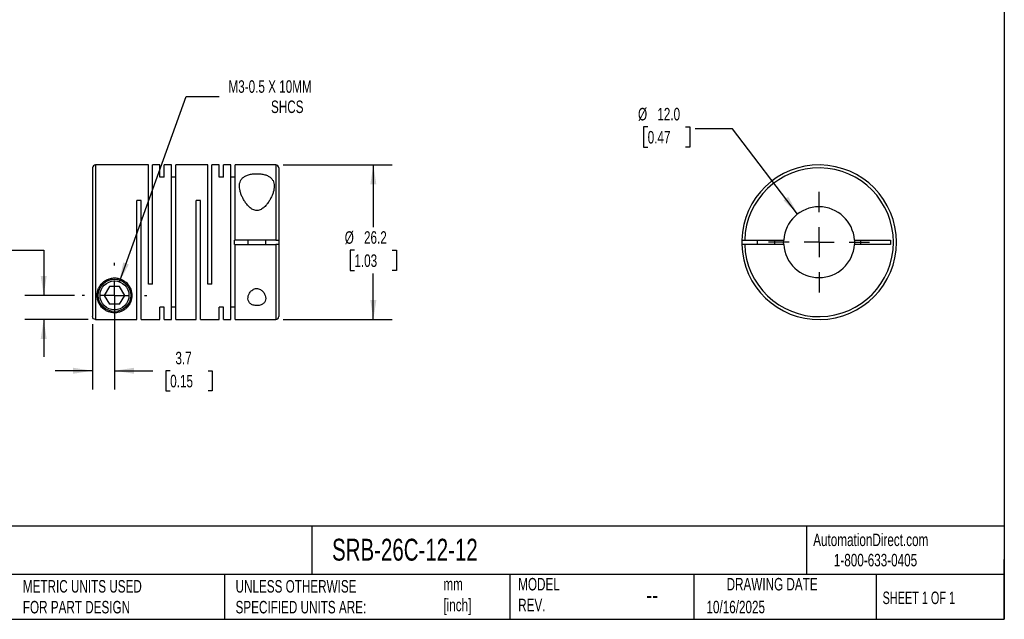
# Model space of a CAD drawing. Header units: millimetres. Extents: x 6 to 273, y 6 to 210.
# Tile 2 of 3: x 106 to 273, y 6 to 108. Entities that reach past the tile are written whole.
import ezdxf

# ---------------------------------------------------------------- set-up
doc = ezdxf.new("R2010")
doc.units = ezdxf.units.MM
doc.linetypes.add('SLD-Center', pattern=[19.05, 15.24, -1.27, 1.27, -1.27])
doc.linetypes.add('SLD-Solid', pattern=[0])
doc.layers.add('CENTER', color=40, linetype='SLD-Center')
doc.layers.add('DIMENSIONS', color=140, linetype='SLD-Solid', lineweight=25)
doc.layers.add('TEXT', color=140, linetype='SLD-Solid', lineweight=25)
doc.styles.add('SLDTEXTSTYLE0', font='TXT', dxfattribs={"width": 0.7})
doc.styles.add('SLDTEXTSTYLE1', font='TXT', dxfattribs={"width": 0.65})
doc.dimstyles.new('SLDDIMSTYLE0', dxfattribs={"dimtxt": 2.158008, "dimasz": 3.302, "dimexe": 0, "dimexo": 0.0625, "dimgap": 0.539502, "dimtad": 0, "dimtih": 1, "dimtoh": 1, "dimdec": 1, "dimrnd": 1e-09, "dimzin": 12, "dimdsep": 46, "dimtxsty": 'SLDTEXTSTYLE0', "dimsah": 1, "dimcen": 0.09, "dimadec": 0, "dimazin": 3, "dimtfac": 1, "dimtdec": 1, "dimtmove": 0, "dimatfit": 0, "dimfxl": 0, "dimfrac": 2, "dimtolj": 1, "dimtzin": 12, "dimarcsym": 0})
doc.dimstyles.new('SLDDIMSTYLE1', dxfattribs={"dimtxt": 2.158008, "dimasz": 3.302, "dimexe": 0, "dimexo": 0.0625, "dimgap": 0.539502, "dimtad": 0, "dimtih": 1, "dimtoh": 1, "dimdec": 1, "dimrnd": 1e-09, "dimzin": 12, "dimdsep": 46, "dimtxsty": 'SLDTEXTSTYLE0', "dimsah": 1, "dimcen": 0.09, "dimadec": 0, "dimazin": 3, "dimtfac": 1, "dimtdec": 1, "dimtofl": 0, "dimtmove": 0, "dimatfit": 3, "dimfxl": 0, "dimfrac": 2, "dimtolj": 1, "dimtzin": 12, "dimarcsym": 0})
doc.dimstyles.new('SLDDIMSTYLE2', dxfattribs={"dimtxt": 2.158008, "dimasz": 3.302, "dimexe": 0, "dimexo": 0.0625, "dimgap": 0.539502, "dimtad": 0, "dimtih": 1, "dimtoh": 1, "dimdec": 1, "dimrnd": 1e-09, "dimzin": 12, "dimdsep": 46, "dimtxsty": 'SLDTEXTSTYLE0', "dimsah": 1, "dimcen": 0, "dimadec": 0, "dimazin": 3, "dimtfac": 1, "dimtdec": 1, "dimtofl": 0, "dimtmove": 0, "dimatfit": 3, "dimfxl": 0, "dimfrac": 2, "dimtolj": 1, "dimtzin": 12, "dimarcsym": 0})
doc.dimstyles.new('SLDDIMSTYLE3', dxfattribs={"dimtxt": 2.158008, "dimasz": 3.302, "dimexe": 0, "dimexo": 0.0625, "dimgap": 0.539502, "dimtad": 0, "dimtih": 1, "dimtoh": 1, "dimdec": 1, "dimrnd": 1e-09, "dimzin": 4, "dimdsep": 46, "dimtxsty": 'SLDTEXTSTYLE0', "dimsah": 1, "dimcen": 0, "dimadec": 0, "dimazin": 1, "dimtfac": 1, "dimtdec": 1, "dimtofl": 0, "dimtmove": 0, "dimatfit": 3, "dimfxl": 0, "dimfrac": 2, "dimtolj": 1, "dimtzin": 12, "dimarcsym": 0})

# ---------------------------------------------------------------- blocks, each defined once
blk = doc.blocks.new('_D')
at = {"layer": 'DIMENSIONS'}
for p, q in [((122.37, 59.97), (122.37, 45.29)), ((118.67, 56.38), (118.67, 45.29)), ((118.67, 48.47), (112.32, 48.47)), ((122.37, 48.47), (128.87, 48.47)), ((131.8, 48.47), (131.07, 48.47)), ((131.07, 48.47), (131.07, 45.04)), ((138.21, 48.47), (138.93, 48.47)), ((138.93, 48.47), (138.93, 45.04)), ((131.07, 45.04), (131.8, 45.04)), ((138.93, 45.04), (138.21, 45.04))]:
    blk.add_line(p, q, dxfattribs=at)
for points in [[(118.67, 48.47), (115.37, 48.97), (115.37, 47.96)], [(122.37, 48.47), (125.67, 47.96), (125.67, 48.97)]]:
    blk.add_solid(points, dxfattribs=at)
at = {"layer": 'DIMENSIONS', "char_height": 2.117, "attachment_point": 1, "style": 'SLDTEXTSTYLE0'}
for s, insert in [('3.7', (132.69, 51.68)), ('0.15', (131.8, 47.77))]:
    blk.add_mtext(s, dxfattribs=dict(at, insert=insert))
blk = doc.blocks.new('_D_1')
at = {"layer": 'DIMENSIONS'}
for p, q in [((93.72, 68.88), (93, 68.88)), ((93, 68.88), (93, 65.45)), ((100.14, 68.88), (100.86, 68.88)), ((100.86, 68.88), (100.86, 65.45)), ((104.03, 68.88), (110.38, 68.88)), ((110.38, 68.88), (110.38, 61.24)), ((93, 65.45), (93.72, 65.45)), ((100.86, 65.45), (100.14, 65.45)), ((115.61, 61.24), (107.2, 61.24)), ((117.9, 57.15), (107.2, 57.15)), ((110.38, 57.15), (110.38, 50.8))]:
    blk.add_line(p, q, dxfattribs=at)
for points in [[(110.38, 61.24), (110.89, 64.54), (109.87, 64.54)], [(110.38, 57.15), (109.87, 53.84), (110.89, 53.84)]]:
    blk.add_solid(points, dxfattribs=at)
at = {"layer": 'DIMENSIONS', "char_height": 2.117, "attachment_point": 1, "style": 'SLDTEXTSTYLE0'}
for s, insert in [('4.1', (94.62, 72.1)), ('0.16', (93.72, 68.18))]:
    blk.add_mtext(s, dxfattribs=dict(at, insert=insert))
blk = doc.blocks.new('_D_2')
at = {"layer": 'DIMENSIONS'}
for p, q in [((150.94, 83.34), (169.37, 83.34)), ((166.2, 83.34), (166.2, 72.8)), ((162.99, 68.88), (162.27, 68.88)), ((162.27, 68.88), (162.27, 65.45)), ((169.4, 68.88), (170.13, 68.88)), ((170.13, 68.88), (170.13, 65.45)), ((162.27, 65.45), (162.99, 65.45)), ((170.13, 65.45), (169.4, 65.45)), ((166.2, 57.14), (166.2, 64.97)), ((150.94, 57.14), (169.37, 57.14))]:
    blk.add_line(p, q, dxfattribs=at)
for points in [[(166.2, 83.34), (165.69, 80.04), (166.71, 80.04)], [(166.2, 57.14), (166.71, 60.44), (165.69, 60.44)]]:
    blk.add_solid(points, dxfattribs=at)
at = {"layer": 'DIMENSIONS', "char_height": 2.117, "attachment_point": 1, "style": 'SLDTEXTSTYLE0'}
for s, insert in [('%%c', (161.36, 72.1)), ('26.2', (164.62, 72.1)), ('1.03', (162.99, 68.18))]:
    blk.add_mtext(s, dxfattribs=dict(at, insert=insert))
blk = doc.blocks.new('_D_3')
at = {"layer": 'DIMENSIONS'}
for p, q in [((123.2, 63.54), (134.53, 94.96)), ((134.53, 94.96), (140.08, 94.96))]:
    blk.add_line(p, q, dxfattribs=at)
blk.add_solid([(123.2, 63.54), (124.8, 66.48), (123.84, 66.82)], dxfattribs=at)
at = {"layer": 'DIMENSIONS', "attachment_point": 1, "style": 'SLDTEXTSTYLE0'}
for s, insert, char_height in [('M3-0.5 X 10MM', (141.67, 97.68), 2.1167), ('SHCS', (148.87, 94.25), 2.117)]:
    blk.add_mtext(s, dxfattribs=dict(at, insert=insert, char_height=char_height))
blk = doc.blocks.new('SW_CENTERMARKSYMBOL_0')
at = {"layer": 'CENTER', "color": 0}
for p, q in [((0, 5.08), (0, 5.49)), ((0, 0), (0, 2.54)), ((-5.08, 0), (-5.49, 0)), ((0, 0), (-2.54, 0)), ((0, 0), (0, -2.54)), ((0, 0), (2.54, 0)), ((5.08, 0), (5.49, 0)), ((0, -5.08), (0, -5.49))]:
    blk.add_line(p, q, dxfattribs=at)
blk = doc.blocks.new('_D_4')
at = {"layer": 'DIMENSIONS'}
for p, q in [((212.66, 89.79), (211.93, 89.79)), ((211.93, 89.79), (211.93, 86.36)), ((219.07, 89.79), (219.8, 89.79)), ((219.8, 89.79), (219.8, 86.36)), ((227.05, 89.48), (220.7, 89.48)), ((238.05, 75.02), (227.05, 89.48)), ((211.93, 86.36), (212.66, 86.36)), ((219.8, 86.36), (219.07, 86.36))]:
    blk.add_line(p, q, dxfattribs=at)
blk.add_solid([(238.05, 75.02), (236.46, 77.95), (235.65, 77.34)], dxfattribs=at)
at = {"layer": 'DIMENSIONS', "char_height": 2.117, "attachment_point": 1, "style": 'SLDTEXTSTYLE0'}
for s, insert in [('%%c', (211.03, 93)), ('12.0', (214.29, 93)), ('0.47', (212.66, 89.09))]:
    blk.add_mtext(s, dxfattribs=dict(at, insert=insert))
blk = doc.blocks.new('SW_CENTERMARKSYMBOL_1')
at = {"layer": 'CENTER', "color": 0}
for p, q in [((0, 5.08), (0, 8.54)), ((0, 0), (0, 2.54)), ((-5.08, 0), (-8.54, 0)), ((0, 0), (-2.54, 0)), ((0, 0), (0, -2.54)), ((0, 0), (2.54, 0)), ((5.08, 0), (8.54, 0)), ((0, -5.08), (0, -8.54))]:
    blk.add_line(p, q, dxfattribs=at)

msp = doc.modelspace()

# ---------------------------------------------------------------- linework, layer by layer
for p, q in [((118.67, 82.84), (118.67, 57.65)), ((128.12, 83.34), (119.17, 83.34)), ((119.17, 83.34), (119.17, 57.15)), ((128.12, 63.14), (128.12, 83.34)), ((130.07, 83.34), (128.83, 83.34)), ((128.83, 63.14), (128.83, 83.34)), ((130.07, 81.25), (130.07, 83.34)), ((132.02, 83.34), (130.78, 83.34)), ((130.78, 81.25), (130.78, 83.34)), ((132.02, 57.14), (132.02, 83.34)), ((138.17, 83.34), (132.73, 83.34)), ((132.73, 57.14), (132.73, 83.34)), ((138.17, 63.14), (138.17, 83.34)), ((140.12, 83.34), (138.88, 83.34)), ((138.88, 63.14), (138.88, 83.34)), ((140.12, 81.25), (140.12, 83.34)), ((142.07, 83.34), (140.83, 83.34)), ((140.83, 81.25), (140.83, 83.34)), ((142.07, 57.14), (142.07, 83.34)), ((149.67, 83.34), (142.78, 83.34)), ((142.78, 70.61), (142.78, 83.34)), ((149.67, 83.34), (149.67, 70.61)), ((150.17, 82.84), (150.17, 70.61)), ((130.78, 81.25), (130.07, 81.25)), ((132.73, 81.25), (132.02, 81.25)), ((140.83, 81.25), (140.12, 81.25)), ((142.78, 81.25), (142.07, 81.25)), ((126.88, 77.34), (126.17, 77.34)), ((126.17, 57.15), (126.17, 77.34)), ((126.88, 57.14), (126.88, 77.34)), ((136.93, 77.34), (136.22, 77.34)), ((136.22, 57.14), (136.22, 77.34)), ((136.93, 57.14), (136.93, 77.34)), ((142.67, 69.86), (142.67, 70.61)), ((142.78, 70.61), (142.67, 70.61)), ((149.67, 70.61), (142.78, 70.61)), ((144.97, 70.61), (144.97, 69.86)), ((147.97, 69.86), (147.97, 70.61)), ((150.17, 70.61), (150.17, 69.86)), ((229.09, 70.61), (235.69, 70.61)), ((231.18, 70.61), (231.18, 69.86)), ((234.18, 69.86), (234.18, 70.61)), ((235.68, 70.24), (235.69, 70.61)), ((235.69, 69.86), (235.68, 70.24)), ((247.67, 70.61), (253.78, 70.61)), ((248.78, 69.86), (248.78, 70.61)), ((253.78, 70.61), (253.78, 69.86)), ((142.67, 69.86), (142.78, 69.86)), ((142.78, 57.14), (142.78, 69.86)), ((142.78, 69.86), (149.67, 69.86)), ((149.67, 69.86), (149.67, 57.14)), ((150.17, 69.86), (150.17, 57.64)), ((235.69, 69.86), (229.09, 69.86)), ((253.78, 69.86), (247.67, 69.86)), ((121.5, 62.74), (120.64, 61.24)), ((123.24, 62.74), (121.5, 62.74)), ((124.1, 61.24), (123.24, 62.74)), ((128.83, 63.14), (128.12, 63.14)), ((138.88, 63.14), (138.17, 63.14)), ((120.64, 61.24), (121.5, 59.74)), ((123.24, 59.74), (124.1, 61.24)), ((123.24, 59.74), (121.5, 59.74)), ((130.78, 59.23), (130.07, 59.23)), ((130.07, 57.14), (130.07, 59.23)), ((130.78, 57.14), (130.78, 59.23)), ((132.73, 59.23), (132.02, 59.23)), ((140.83, 59.23), (140.12, 59.23)), ((140.12, 57.14), (140.12, 59.23)), ((140.83, 57.14), (140.83, 59.23)), ((142.78, 59.23), (142.07, 59.23)), ((119.17, 57.15), (126.17, 57.15)), ((126.88, 57.14), (130.07, 57.14)), ((130.78, 57.14), (132.02, 57.14)), ((132.73, 57.14), (136.22, 57.14)), ((136.93, 57.14), (140.12, 57.14)), ((140.83, 57.14), (142.07, 57.14)), ((142.78, 57.14), (149.67, 57.14))]:
    msp.add_line(p, q)
at = {"flags": 128}
msp.add_lwpolyline([(247.67, 70.61), (247.68, 70.24), (247.67, 69.86)], dxfattribs=at)
for radius in [2.75, 2.45]:
    msp.add_circle((122.37, 61.24), radius)
for centre, radius, start, end in [((119.17, 82.84), 0.5, 90, 180), ((149.67, 82.84), 0.5, 0, 90), ((241.68, 70.24), 13.1, 181.6404, 178.3596), ((241.68, 70.24), 12.6, 181.7055, 178.2945), ((241.68, 70.24), 6, 3.5833, 176.4167), ((241.68, 70.24), 13.1, 178.3596, 181.6404), ((241.68, 70.24), 6, 183.5833, 356.4167), ((149.67, 57.64), 0.5, 270, 0)]:
    msp.add_arc(centre, radius, start, end)
for points, knots in [([(149.42, 79.76), (149.42, 80.09), (149.36, 80.41), (149.14, 80.82), (149.04, 80.95), (148.81, 81.19), (148.67, 81.3), (148.35, 81.49), (148.17, 81.57), (147.77, 81.7), (147.55, 81.76), (147.1, 81.83), (146.85, 81.85), (146.37, 81.86), (146.13, 81.85), (145.66, 81.8), (145.43, 81.77), (145, 81.65), (144.81, 81.59), (144.46, 81.42), (144.3, 81.32), (144.03, 81.1), (143.92, 80.98), (143.65, 80.59), (143.56, 80.29), (143.5, 79.64), (143.54, 79.31), (143.67, 78.78), (143.72, 78.59), (143.86, 78.24), (143.93, 78.06), (144.11, 77.69), (144.2, 77.51), (144.42, 77.15), (144.54, 76.97), (144.8, 76.63), (144.95, 76.46), (145.27, 76.14), (145.44, 75.99), (145.84, 75.74), (146.07, 75.65), (146.43, 75.6), (146.55, 75.6), (146.79, 75.64), (146.91, 75.67), (147.13, 75.77), (147.23, 75.82), (147.43, 75.95), (147.52, 76.02), (147.78, 76.24), (147.94, 76.4), (148.23, 76.74), (148.36, 76.92), (148.6, 77.28), (148.7, 77.46), (148.89, 77.82), (148.98, 78), (149.13, 78.36), (149.2, 78.55), (149.36, 79.08), (149.42, 79.43), (149.42, 79.76)], [0, 0, 0, 0, 0.0625, 0.0625, 0.09375, 0.09375, 0.125, 0.125, 0.15625, 0.15625, 0.1875, 0.1875, 0.21875, 0.21875, 0.25, 0.25, 0.28125, 0.28125, 0.3125, 0.3125, 0.34375, 0.34375, 0.375, 0.375, 0.4375, 0.4375, 0.5, 0.5, 0.53125, 0.53125, 0.5625, 0.5625, 0.59375, 0.59375, 0.625, 0.625, 0.65625, 0.65625, 0.6875, 0.6875, 0.71875, 0.71875, 0.734375, 0.734375, 0.75, 0.75, 0.765625, 0.765625, 0.78125, 0.78125, 0.8125, 0.8125, 0.84375, 0.84375, 0.875, 0.875, 0.90625, 0.90625, 0.9375, 0.9375, 1, 1, 1, 1]), ([(149.67, 70.61), (149.8, 70.61), (149.93, 70.61), (150.12, 70.61), (150.17, 70.61), (150.17, 70.61)], [0, 0, 0, 0, 0.5, 0.5, 1, 1, 1, 1]), ([(228.59, 70.61), (228.59, 70.61), (228.64, 70.61), (228.83, 70.61), (228.95, 70.61), (229.09, 70.61)], [0, 0, 0, 0, 0.5, 0.5, 1, 1, 1, 1]), ([(150.17, 69.86), (150.17, 69.86), (150.12, 69.86), (149.93, 69.86), (149.8, 69.86), (149.67, 69.86)], [0, 0, 0, 0, 0.5, 0.5, 1, 1, 1, 1]), ([(229.09, 69.86), (228.95, 69.86), (228.83, 69.86), (228.64, 69.86), (228.59, 69.86), (228.59, 69.86)], [0, 0, 0, 0, 0.5, 0.5, 1, 1, 1, 1]), ([(119.42, 61.24), (119.42, 60.89), (119.48, 60.56), (119.64, 60.11), (119.7, 59.97), (119.85, 59.69), (119.94, 59.56), (120.23, 59.18), (120.46, 58.97), (120.89, 58.68), (121.04, 58.6), (121.39, 58.45), (121.59, 58.39), (121.92, 58.32), (122.04, 58.31), (122.28, 58.29), (122.4, 58.29), (122.64, 58.3), (122.76, 58.31), (122.98, 58.35), (123.09, 58.38), (123.39, 58.46), (123.57, 58.54), (123.89, 58.7), (124.03, 58.8), (124.3, 59), (124.41, 59.11), (124.63, 59.34), (124.73, 59.46), (124.99, 59.86), (125.13, 60.14), (125.26, 60.61), (125.29, 60.78), (125.32, 61.12), (125.32, 61.29), (125.28, 61.82), (125.19, 62.2), (124.92, 62.74), (124.8, 62.92), (124.53, 63.26), (124.37, 63.42), (124.02, 63.7), (123.82, 63.82), (123.39, 64.02), (123.16, 64.09), (122.69, 64.18), (122.45, 64.2), (121.97, 64.17), (121.72, 64.13), (121.38, 64.02), (121.27, 63.98), (121.06, 63.89), (120.95, 63.83), (120.66, 63.65), (120.48, 63.51), (120.16, 63.21), (120.02, 63.04), (119.79, 62.69), (119.7, 62.51), (119.48, 61.95), (119.42, 61.59), (119.42, 61.24)], [0, 0, 0, 0, 0.0625, 0.0625, 0.09375, 0.09375, 0.125, 0.125, 0.1875, 0.1875, 0.21875, 0.21875, 0.25, 0.25, 0.265625, 0.265625, 0.28125, 0.28125, 0.296875, 0.296875, 0.3125, 0.3125, 0.34375, 0.34375, 0.375, 0.375, 0.40625, 0.40625, 0.4375, 0.4375, 0.5, 0.5, 0.53125, 0.53125, 0.5625, 0.5625, 0.625, 0.625, 0.65625, 0.65625, 0.6875, 0.6875, 0.71875, 0.71875, 0.75, 0.75, 0.78125, 0.78125, 0.8125, 0.8125, 0.828125, 0.828125, 0.84375, 0.84375, 0.875, 0.875, 0.90625, 0.90625, 0.9375, 0.9375, 1, 1, 1, 1]), ([(147.97, 60.72), (147.97, 60.88), (147.94, 61.05), (147.83, 61.38), (147.75, 61.55), (147.58, 61.79), (147.52, 61.87), (147.38, 62.01), (147.3, 62.08), (147.13, 62.21), (147.03, 62.27), (146.82, 62.36), (146.71, 62.39), (146.47, 62.41), (146.35, 62.41), (146.12, 62.36), (146.01, 62.32), (145.71, 62.16), (145.55, 62.02), (145.29, 61.72), (145.19, 61.55), (145.05, 61.22), (145, 61.05), (144.96, 60.72), (144.97, 60.56), (145.05, 60.25), (145.12, 60.11), (145.29, 59.91), (145.36, 59.85), (145.51, 59.74), (145.6, 59.69), (145.89, 59.57), (146.11, 59.52), (146.47, 59.5), (146.59, 59.5), (146.82, 59.53), (146.93, 59.55), (147.14, 59.61), (147.24, 59.65), (147.42, 59.74), (147.5, 59.79), (147.71, 59.97), (147.81, 60.11), (147.94, 60.4), (147.97, 60.56), (147.97, 60.72)], [0, 0, 0, 0, 0.0625, 0.0625, 0.125, 0.125, 0.15625, 0.15625, 0.1875, 0.1875, 0.21875, 0.21875, 0.25, 0.25, 0.28125, 0.28125, 0.3125, 0.3125, 0.375, 0.375, 0.4375, 0.4375, 0.5, 0.5, 0.5625, 0.5625, 0.625, 0.625, 0.65625, 0.65625, 0.6875, 0.6875, 0.75, 0.75, 0.78125, 0.78125, 0.8125, 0.8125, 0.84375, 0.84375, 0.875, 0.875, 0.9375, 0.9375, 1, 1, 1, 1]), ([(119.17, 57.15), (119.04, 57.15), (118.91, 57.2), (118.72, 57.38), (118.67, 57.51), (118.67, 57.65)], [0, 0, 0, 0, 0.5, 0.5, 1, 1, 1, 1])]:
    msp.add_open_spline(points, degree=3, knots=knots)
at = {"layer": 'TEXT'}
for p, q in [((273.05, 209.55), (273.05, 6.35)), ((273.05, 22.13), (6.35, 22.13)), ((155.76, 22.13), (155.76, 13.97)), ((239.58, 22.13), (239.58, 13.97)), ((273.05, 6.35), (273.05, 16.51)), ((273.05, 13.97), (6.35, 13.97)), ((141, 13.97), (141, 6.35)), ((189.3, 13.97), (189.3, 6.35)), ((220.47, 13.97), (220.47, 6.35)), ((251.35, 13.97), (251.35, 6.35)), ((6.35, 6.35), (273.05, 6.35))]:
    msp.add_line(p, q, dxfattribs=at)

# ---------------------------------------------------------------- block references
at = {"layer": 'CENTER'}
for name, p in [('SW_CENTERMARKSYMBOL_1', (241.68, 70.24)), ('SW_CENTERMARKSYMBOL_0', (122.37, 61.24))]:
    msp.add_blockref(name, p, dxfattribs=at)

# ---------------------------------------------------------------- texts
at = {"layer": 'TEXT'}
for s, insert, char_height, attachment_point, style in [('SRB-26C-12-12', (159.21, 20), 3.7042, 1, 'SLDTEXTSTYLE0'), ('AutomationDirect.com', (240.69, 20.88), 2.1167, 1, 'SLDTEXTSTYLE0'), ('1-800-633-0405', (244.19, 17.44), 2.1167, 1, 'SLDTEXTSTYLE0'), ('MODEL ^JREV.', (190.73, 13.36), 2.1167, 1, 'SLDTEXTSTYLE0'), ('DRAWING DATE', (233.73, 13.36), 2.1167, 2, 'SLDTEXTSTYLE0'), ('METRIC UNITS USED ^JFOR PART DESIGN', (106.85, 13), 2.1167, 1, 'SLDTEXTSTYLE0'), ('UNLESS OTHERWISE ^JSPECIFIED UNITS ARE:', (142.87, 13), 2.1167, 1, 'SLDTEXTSTYLE0'), ('mm^J[inch]', (178.06, 13.36), 2.117, 1, 'SLDTEXTSTYLE0'), ('--', (212.43, 12.08), 3.175, 1, 'SLDTEXTSTYLE0'), ('SHEET 1 OF 1', (252.44, 11.05), 2.1167, 1, 'SLDTEXTSTYLE1'), ('10/16/2025', (222.61, 9.49), 2.117, 1, 'SLDTEXTSTYLE0')]:
    msp.add_mtext(s, dxfattribs=dict(at, insert=insert, char_height=char_height, attachment_point=attachment_point, style=style))

# ---------------------------------------------------------------- dimensions: what is measured, and where the dimension line sits
at = {"layer": 'DIMENSIONS'}
dim = msp.add_diameter_dim_2p(p1=(121.54, 58.94), p2=(123.2, 63.54), text='M3-0.5 X 10MM\\PSHCS', dimstyle='SLDDIMSTYLE2', override={"dimpost": '<>'}, dxfattribs=at)
dim.commit()
dim.dimension.update_dxf_attribs({"geometry": '_D_3', "text_midpoint": (152.84, 94.96), "dimtype": 163})
dim = msp.add_diameter_dim_2p(p1=(245.31, 65.46), p2=(238.05, 75.02), dimstyle='SLDDIMSTYLE3', dxfattribs=at)
dim.commit()
dim.dimension.update_dxf_attribs({"geometry": '_D_4', "text_midpoint": (215.86, 89.48), "dimtype": 163})
dim = msp.add_linear_dim(base=(166.2, 57.14), p1=(149.67, 83.34), p2=(149.67, 57.14), angle=90, text='%%c<>', dimstyle='SLDDIMSTYLE1', dxfattribs=at)
dim.commit()
dim.dimension.update_dxf_attribs({"geometry": '_D_2', "text_midpoint": (166.2, 68.88), "dimtype": 160})
dim = msp.add_linear_dim(base=(110.38, 61.24), p1=(119.17, 57.15), p2=(116.88, 61.24), angle=90, dimstyle='SLDDIMSTYLE0', dxfattribs=at)
dim.commit()
dim.dimension.update_dxf_attribs({"geometry": '_D_1', "text_midpoint": (110.38, 68.88), "dimtype": 160})
dim = msp.add_linear_dim(base=(118.67, 48.47), p1=(122.37, 61.24), p2=(118.67, 57.65), dimstyle='SLDDIMSTYLE0', dxfattribs=at)
dim.commit()
dim.dimension.update_dxf_attribs({"geometry": '_D', "text_midpoint": (135, 48.47), "dimtype": 160})

doc.saveas('drawing.dxf')
